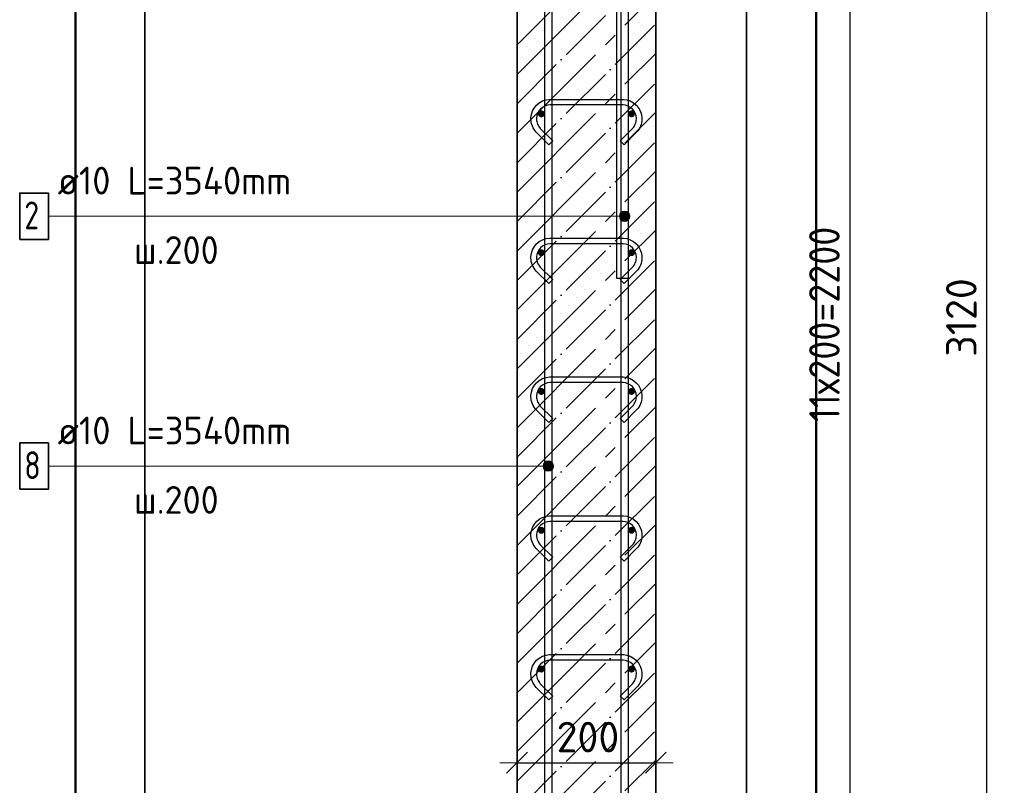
# Model space of a CAD drawing. Header units: millimetres. Extents: x -2995 to 60896, y -2809 to 57831.
# Tile 102 of 169: x 46361 to 47780, y 23635 to 24738. Entities that reach past the tile are written whole.
import ezdxf

# ---------------------------------------------------------------- set-up
doc = ezdxf.new("R2010")
doc.units = ezdxf.units.MM
doc.header["$PDMODE"] = 65
doc.linetypes.add('______11', pattern=[100, 80, -10, 0, -10])
doc.linetypes.add('______5', pattern=[220, 160, -20, 20, -20])
for name, color, linetype, lineweight in [('Standard', 7, 'Continuous', 25), ('Арм.стержн. вертикальными 1', 22, 'Continuous', 35), ('Арм.стержн.горизонт. 1', 180, 'Continuous', 35), ('Размерная линия_ общее', 7, 'Continuous', 13)]:
    doc.layers.add(name, color=color, linetype=linetype, lineweight=lineweight)
doc.layers.add('Арм.стержн. вертикальными 2', color=7, linetype='Continuous', lineweight=35, true_color=0x006e00)
doc.layers.add('Арм.стержн.Стяжки', color=7, linetype='Continuous', lineweight=35, true_color=0x501e0f)
doc.styles.add('ISOCPEUR', font='ISOCPEUR')
doc.dimstyles.new('DIMSTYLE_5', dxfattribs={"dimtxt": 44, "dimasz": 50, "dimexe": 0, "dimexo": 0, "dimgap": 22, "dimtad": 2, "dimdec": 0, "dimrnd": 5, "dimzin": 12, "dimdsep": 46, "dimtxsty": 'ISOCPEUR', "dimblk1": 'ALL_ML_STRICH', "dimblk2": 'ALL_ML_STRICH', "dimsah": 1, "dimcen": 0, "dimclrd": 7, "dimclre": 256, "dimclrt": 7, "dimadec": 0, "dimazin": 0, "dimtfac": 1, "dimtdec": 0, "dimtix": 1, "dimtmove": 2, "dimatfit": 3, "dimfxl": 0, "dimtzin": 0, "dimlwd": 0, "dimlwe": -3, "dimarcsym": 0})

# ---------------------------------------------------------------- blocks, each defined once
blk = doc.blocks.new('ALL_ML_STRICH')
at = {"color": 0, "linetype": 'ByBlock', "lineweight": -2}
for p, q in [((-0.3, -0.3), (0.3, 0.3)), ((0, -0.5), (0, 0.5)), ((-1, 0), (0.5, 0))]:
    blk.add_line(p, q, dxfattribs=at)
blk = doc.blocks.new('*D162')
at = {"layer": 'DEFPOINTS', "color": 7, "linetype": 'Continuous', "lineweight": 13, "transparency": 33554687}
for p in [(47278.2, 25862), (47326.2, 22742), (47755.5, 22742)]:
    blk.add_point(p, dxfattribs=at)
at = {"layer": 'Размерная линия_ общее', "color": 253, "linetype": 'Continuous', "lineweight": -2, "true_color": 0xa0a0a0, "transparency": 33554687}
for p, q in [((47298.2, 25862), (47755.5, 25862)), ((47346.2, 22742), (47755.5, 22742))]:
    blk.add_line(p, q, dxfattribs=at)
at = {"layer": 'Размерная линия_ общее', "color": 7, "linetype": 'Continuous', "lineweight": -2, "transparency": 33554687}
blk.add_line((47755.5, 22742), (47755.5, 25862), dxfattribs=at)
at = {"layer": 'Размерная линия_ общее', "color": 7, "linetype": 'Continuous', "lineweight": 13, "transparency": 33554687, "xscale": 50, "yscale": 50, "zscale": 50}
for p, rotation in [((47755.5, 25862), 90), ((47755.5, 22742), 270)]:
    blk.add_blockref('ALL_ML_STRICH', p, dxfattribs=dict(at, rotation=rotation))
at = {"layer": 'Размерная линия_ общее', "color": 7, "linetype": 'Continuous', "lineweight": 13, "transparency": 33554687, "insert": (47718.5, 24308.6), "char_height": 44, "width": 176, "attachment_point": 5, "rotation": 90, "style": 'ISOCPEUR'}
blk.add_mtext('\\A1;{3120}', dxfattribs=at)
blk = doc.blocks.new('*D166')
at = {"layer": 'DEFPOINTS', "color": 7, "linetype": 'Continuous', "lineweight": 13, "transparency": 33554687}
for p in [(47243.2, 25402), (47243.2, 23202), (47558.2, 23202)]:
    blk.add_point(p, dxfattribs=at)
at = {"layer": 'Размерная линия_ общее', "color": 253, "linetype": 'Continuous', "lineweight": -2, "true_color": 0xa0a0a0, "transparency": 33554687}
for p, q in [((47263.2, 25402), (47558.2, 25402)), ((47263.2, 23202), (47558.2, 23202))]:
    blk.add_line(p, q, dxfattribs=at)
at = {"layer": 'Размерная линия_ общее', "color": 7, "linetype": 'Continuous', "lineweight": -2, "transparency": 33554687}
blk.add_line((47558.2, 23202), (47558.2, 25402), dxfattribs=at)
at = {"layer": 'Размерная линия_ общее', "color": 7, "linetype": 'Continuous', "lineweight": 13, "transparency": 33554687, "xscale": 50, "yscale": 50, "zscale": 50}
for p, rotation in [((47558.2, 25402), 90), ((47558.2, 23202), 270)]:
    blk.add_blockref('ALL_ML_STRICH', p, dxfattribs=dict(at, rotation=rotation))
at = {"layer": 'Размерная линия_ общее', "color": 7, "linetype": 'Continuous', "lineweight": 13, "transparency": 33554687, "insert": (47499.2, 24158), "char_height": 44, "width": 2.2, "attachment_point": 1, "rotation": 90, "line_spacing_factor": 0.60241, "style": 'ISOCPEUR'}
blk.add_mtext('\\W0.91;11х200=2200', dxfattribs=at)
blk = doc.blocks.new('*D173')
at = {"layer": 'DEFPOINTS', "color": 7, "linetype": 'Continuous', "lineweight": 13, "transparency": 33554687}
for p in [(47078.2, 23667.1), (47078.2, 23657.7), (47278.2, 23666.2)]:
    blk.add_point(p, dxfattribs=at)
at = {"layer": 'Размерная линия_ общее', "color": 253, "linetype": 'Continuous', "lineweight": -2, "true_color": 0xa0a0a0, "transparency": 33554687}
for p, q in [((47078.2, 23667.1), (47078.2, 23667.1)), ((47278.2, 23667.1), (47278.2, 23667.1))]:
    blk.add_line(p, q, dxfattribs=at)
at = {"layer": 'Размерная линия_ общее', "color": 7, "linetype": 'Continuous', "lineweight": -2, "transparency": 33554687}
blk.add_line((47078.2, 23667.1), (47278.2, 23667.1), dxfattribs=at)
at = {"layer": 'Размерная линия_ общее', "color": 7, "linetype": 'Continuous', "lineweight": 13, "transparency": 33554687, "xscale": 50, "yscale": 50, "zscale": 50, "rotation": 180}
blk.add_blockref('ALL_ML_STRICH', (47078.2, 23667.1), dxfattribs=at)
at = {"layer": 'Размерная линия_ общее', "color": 7, "linetype": 'Continuous', "lineweight": 13, "transparency": 33554687, "xscale": 50, "yscale": 50, "zscale": 50}
blk.add_blockref('ALL_ML_STRICH', (47278.2, 23667.1), dxfattribs=at)
at = {"layer": 'Размерная линия_ общее', "color": 7, "linetype": 'Continuous', "lineweight": 13, "transparency": 33554687, "insert": (47180.4, 23704.1), "char_height": 44, "width": 132, "attachment_point": 5, "style": 'ISOCPEUR'}
blk.add_mtext('\\A1;{200}', dxfattribs=at)

msp = doc.modelspace()

# ---------------------------------------------------------------- hatches: boundary and pattern name
at = {"layer": 'Арм.стержн. вертикальными 1', "linetype": 'Continuous', "lineweight": 13, "transparency": 33554687}
for points in [[(47226.8, 24450.8), (47226.8, 24458.3), (47225.7, 24454.5)], [(47226.8, 24458.3), (47229.5, 24448.1), (47229.5, 24461)], [(47226.8, 24458.3), (47226.8, 24450.8), (47229.5, 24448.1)], [(47229.5, 24461), (47233.2, 24447), (47233.2, 24462)], [(47229.5, 24461), (47229.5, 24448.1), (47233.2, 24447)], [(47233.2, 24462), (47233.2, 24447), (47237, 24448.1)], [(47233.2, 24462), (47237, 24448.1), (47237, 24461)], [(47237, 24461), (47237, 24448.1), (47239.7, 24450.8)], [(47237, 24461), (47239.7, 24450.8), (47239.7, 24458.3)], [(47239.7, 24458.3), (47239.7, 24450.8), (47240.7, 24454.5)], [(47116.8, 24090.8), (47116.8, 24098.3), (47115.7, 24094.5)], [(47116.8, 24098.3), (47119.5, 24088.1), (47119.5, 24101)], [(47116.8, 24098.3), (47116.8, 24090.8), (47119.5, 24088.1)], [(47119.5, 24101), (47123.2, 24087), (47123.2, 24102)], [(47119.5, 24101), (47119.5, 24088.1), (47123.2, 24087)], [(47123.2, 24102), (47123.2, 24087), (47127, 24088.1)], [(47123.2, 24102), (47127, 24088.1), (47127, 24101)], [(47127, 24101), (47127, 24088.1), (47129.7, 24090.8)], [(47127, 24101), (47129.7, 24090.8), (47129.7, 24098.3)], [(47129.7, 24098.3), (47129.7, 24090.8), (47130.7, 24094.5)]]:
    msp.add_hatch(color=7, dxfattribs=at).paths.add_polyline_path(points)
at = {"layer": 'Арм.стержн.горизонт. 1', "linetype": 'Continuous', "lineweight": 50, "transparency": 33554687}
for points in [[(47118.2, 24602), (47117.9, 24604), (47116.8, 24605.6), (47115.2, 24606.7), (47113.2, 24607), (47111.3, 24606.7), (47109.7, 24605.6), (47108.6, 24604), (47108.2, 24602), (47108.6, 24600.1), (47109.7, 24598.5), (47111.3, 24597.4), (47113.2, 24597), (47115.2, 24597.4), (47116.8, 24598.5), (47117.9, 24600.1)], [(47248.2, 24602), (47247.9, 24604), (47246.8, 24605.6), (47245.2, 24606.7), (47243.2, 24607), (47241.3, 24606.7), (47239.7, 24605.6), (47238.6, 24604), (47238.2, 24602), (47238.6, 24600.1), (47239.7, 24598.5), (47241.3, 24597.4), (47243.2, 24597), (47245.2, 24597.4), (47246.8, 24598.5), (47247.9, 24600.1)], [(47118.2, 24402), (47117.9, 24404), (47116.8, 24405.6), (47115.2, 24406.7), (47113.2, 24407), (47111.3, 24406.7), (47109.7, 24405.6), (47108.6, 24404), (47108.2, 24402), (47108.6, 24400.1), (47109.7, 24398.5), (47111.3, 24397.4), (47113.2, 24397), (47115.2, 24397.4), (47116.8, 24398.5), (47117.9, 24400.1)], [(47248.2, 24402), (47247.9, 24404), (47246.8, 24405.6), (47245.2, 24406.7), (47243.2, 24407), (47241.3, 24406.7), (47239.7, 24405.6), (47238.6, 24404), (47238.2, 24402), (47238.6, 24400.1), (47239.7, 24398.5), (47241.3, 24397.4), (47243.2, 24397), (47245.2, 24397.4), (47246.8, 24398.5), (47247.9, 24400.1)], [(47118.2, 24202), (47117.9, 24204), (47116.8, 24205.6), (47115.2, 24206.7), (47113.2, 24207), (47111.3, 24206.7), (47109.7, 24205.6), (47108.6, 24204), (47108.2, 24202), (47108.6, 24200.1), (47109.7, 24198.5), (47111.3, 24197.4), (47113.2, 24197), (47115.2, 24197.4), (47116.8, 24198.5), (47117.9, 24200.1)], [(47248.2, 24202), (47247.9, 24204), (47246.8, 24205.6), (47245.2, 24206.7), (47243.2, 24207), (47241.3, 24206.7), (47239.7, 24205.6), (47238.6, 24204), (47238.2, 24202), (47238.6, 24200.1), (47239.7, 24198.5), (47241.3, 24197.4), (47243.2, 24197), (47245.2, 24197.4), (47246.8, 24198.5), (47247.9, 24200.1)], [(47118.2, 24002), (47117.9, 24004), (47116.8, 24005.6), (47115.2, 24006.7), (47113.2, 24007), (47111.3, 24006.7), (47109.7, 24005.6), (47108.6, 24004), (47108.2, 24002), (47108.6, 24000.1), (47109.7, 23998.5), (47111.3, 23997.4), (47113.2, 23997), (47115.2, 23997.4), (47116.8, 23998.5), (47117.9, 24000.1)], [(47248.2, 24002), (47247.9, 24004), (47246.8, 24005.6), (47245.2, 24006.7), (47243.2, 24007), (47241.3, 24006.7), (47239.7, 24005.6), (47238.6, 24004), (47238.2, 24002), (47238.6, 24000.1), (47239.7, 23998.5), (47241.3, 23997.4), (47243.2, 23997), (47245.2, 23997.4), (47246.8, 23998.5), (47247.9, 24000.1)], [(47118.2, 23802), (47117.9, 23804), (47116.8, 23805.6), (47115.2, 23806.7), (47113.2, 23807), (47111.3, 23806.7), (47109.7, 23805.6), (47108.6, 23804), (47108.2, 23802), (47108.6, 23800.1), (47109.7, 23798.5), (47111.3, 23797.4), (47113.2, 23797), (47115.2, 23797.4), (47116.8, 23798.5), (47117.9, 23800.1)], [(47248.2, 23802), (47247.9, 23804), (47246.8, 23805.6), (47245.2, 23806.7), (47243.2, 23807), (47241.3, 23806.7), (47239.7, 23805.6), (47238.6, 23804), (47238.2, 23802), (47238.6, 23800.1), (47239.7, 23798.5), (47241.3, 23797.4), (47243.2, 23797), (47245.2, 23797.4), (47246.8, 23798.5), (47247.9, 23800.1)]]:
    msp.add_hatch(color=4, dxfattribs=at).paths.add_polyline_path(points)

# ---------------------------------------------------------------- linework, layer by layer
at = {"layer": 'Standard', "color": 52, "linetype": 'Continuous', "lineweight": -3, "transparency": 33554687}
for p, q in [((46541.8, 22697.5), (46541.8, 26335.7)), ((46541.8, 26335.7), (46541.8, 22697.5)), ((47409.1, 26335.7), (47409.1, 22697.5)), ((47409.1, 22697.5), (47409.1, 26335.7))]:
    msp.add_line(p, q, dxfattribs=at)
at = {"layer": 'Standard', "color": 7, "linetype": 'Continuous', "lineweight": 50, "transparency": 33554687}
msp.add_lwpolyline([(46441.8, 22597.5), (47509.1, 22597.5), (47509.1, 26435.7), (46441.8, 26435.7), (46441.8, 22597.5)], dxfattribs=at)
at = {"layer": 'Арм.стержн. вертикальными 1', "color": 7, "linetype": 'Continuous', "lineweight": 13, "transparency": 33554687}
for p, q in [((46402.8, 24454.5), (47006.8, 24454.5)), ((47006.8, 24454.5), (47233.2, 24454.5)), ((47225.7, 24454.5), (47225.7, 24454.5)), ((47233.2, 24462), (47233.2, 24462)), ((47240.7, 24454.5), (47240.7, 24454.5)), ((47233.2, 24447), (47233.2, 24447)), ((47123.2, 24102), (47123.2, 24102)), ((46402.8, 24094.5), (47006.8, 24094.5)), ((47006.8, 24094.5), (47123.2, 24094.5)), ((47115.7, 24094.5), (47115.7, 24094.5)), ((47123.2, 24087), (47123.2, 24087)), ((47130.7, 24094.5), (47130.7, 24094.5))]:
    msp.add_line(p, q, dxfattribs=at)
at = {"layer": 'Арм.стержн. вертикальными 1', "color": 4, "linetype": 'Continuous', "lineweight": 25, "transparency": 33554687}
for points in [[(47228.2, 22742), (47228.2, 25953), (47227.6, 25957.5), (47226.1, 25962.1), (47223.8, 25966.3), (47220.9, 25969.7), (47217.5, 25972.6), (47213.3, 25974.9), (47208.7, 25976.4), (47204.2, 25977), (46923.2, 25977), (46923.2, 25987), (47204.9, 25987), (47211, 25986.2), (47217.3, 25984.1), (47223.2, 25980.8), (47228, 25976.8), (47232, 25972), (47235.3, 25966.1), (47237.4, 25959.8), (47238.2, 25953.7), (47238.2, 22742), (47228.2, 22742)], [(47228.2, 22742), (47228.2, 25953), (47227.6, 25957.5), (47226.1, 25962.1), (47223.8, 25966.3), (47220.9, 25969.7), (47217.5, 25972.6), (47213.3, 25974.9), (47208.7, 25976.4), (47204.2, 25977), (46923.2, 25977), (46923.2, 25987), (47204.9, 25987), (47211, 25986.2), (47217.3, 25984.1), (47223.2, 25980.8), (47228, 25976.8), (47232, 25972), (47235.3, 25966.1), (47237.4, 25959.8), (47238.2, 25953.7), (47238.2, 22742), (47228.2, 22742)], [(47228.2, 22742), (47228.2, 25953), (47227.6, 25957.5), (47226.1, 25962.1), (47223.8, 25966.3), (47220.9, 25969.7), (47217.5, 25972.6), (47213.3, 25974.9), (47208.7, 25976.4), (47204.2, 25977), (46923.2, 25977), (46923.2, 25987), (47204.9, 25987), (47211, 25986.2), (47217.3, 25984.1), (47223.2, 25980.8), (47228, 25976.8), (47232, 25972), (47235.3, 25966.1), (47237.4, 25959.8), (47238.2, 25953.7), (47238.2, 22742), (47228.2, 22742)], [(47118.2, 22742), (47118.2, 25893), (47117.6, 25897.5), (47116.1, 25902.1), (47113.8, 25906.3), (47110.9, 25909.7), (47107.5, 25912.6), (47103.3, 25914.9), (47098.7, 25916.4), (47094.2, 25917), (46753.2, 25917), (46753.2, 25927), (47094.9, 25927), (47101, 25926.2), (47107.3, 25924.1), (47113.2, 25920.8), (47118, 25916.8), (47122, 25912), (47125.3, 25906.1), (47127.4, 25899.8), (47128.2, 25893.7), (47128.2, 22742), (47118.2, 22742)], [(47118.2, 22742), (47118.2, 25893), (47117.6, 25897.5), (47116.1, 25902.1), (47113.8, 25906.3), (47110.9, 25909.7), (47107.5, 25912.6), (47103.3, 25914.9), (47098.7, 25916.4), (47094.2, 25917), (46753.2, 25917), (46753.2, 25927), (47094.9, 25927), (47101, 25926.2), (47107.3, 25924.1), (47113.2, 25920.8), (47118, 25916.8), (47122, 25912), (47125.3, 25906.1), (47127.4, 25899.8), (47128.2, 25893.7), (47128.2, 22742), (47118.2, 22742)], [(47118.2, 22742), (47118.2, 25893), (47117.6, 25897.5), (47116.1, 25902.1), (47113.8, 25906.3), (47110.9, 25909.7), (47107.5, 25912.6), (47103.3, 25914.9), (47098.7, 25916.4), (47094.2, 25917), (46753.2, 25917), (46753.2, 25927), (47094.9, 25927), (47101, 25926.2), (47107.3, 25924.1), (47113.2, 25920.8), (47118, 25916.8), (47122, 25912), (47125.3, 25906.1), (47127.4, 25899.8), (47128.2, 25893.7), (47128.2, 22742), (47118.2, 22742)]]:
    msp.add_lwpolyline(points, dxfattribs=at)
at = {"layer": 'Арм.стержн. вертикальными 1', "color": 7, "linetype": 'Continuous', "lineweight": 35, "transparency": 33554687}
for points in [[(46361.5, 24421.2), (46402.8, 24421.2), (46402.8, 24487.8), (46361.5, 24487.8), (46361.5, 24421.2)], [(46361.5, 24061.2), (46402.8, 24061.2), (46402.8, 24127.8), (46361.5, 24127.8), (46361.5, 24061.2)]]:
    msp.add_lwpolyline(points, dxfattribs=at)
at = {"layer": 'Арм.стержн. вертикальными 1', "color": 7, "linetype": 'Continuous', "lineweight": 13, "transparency": 33554687}
for centre in [(47233.2, 24454.5), (47123.2, 24094.5)]:
    msp.add_circle(centre, 7.5, dxfattribs=at)
at = {"layer": 'Арм.стержн. вертикальными 2', "color": 7, "linetype": 'Continuous', "lineweight": 25, "transparency": 33554687}
msp.add_lwpolyline([(46572.2, 25995), (47184.9, 25995), (47194.6, 25993.7), (47204.8, 25990.3), (47214.2, 25985.1), (47221.9, 25978.7), (47228.3, 25971), (47233.5, 25961.6), (47236.9, 25951.4), (47238.2, 25941.7), (47238.2, 24365), (47222.2, 24365), (47222.2, 25940.6), (47221.2, 25947.8), (47218.8, 25955.1), (47215.1, 25961.8), (47210.5, 25967.3), (47205, 25971.9), (47198.3, 25975.6), (47191, 25978), (47183.8, 25979), (46572.2, 25979), (46572.2, 25995)], dxfattribs=at)
msp.add_lwpolyline([(46572.2, 25995), (47184.9, 25995), (47194.6, 25993.7), (47204.8, 25990.3), (47214.2, 25985.1), (47221.9, 25978.7), (47228.3, 25971), (47233.5, 25961.6), (47236.9, 25951.4), (47238.2, 25941.7), (47238.2, 24365), (47222.2, 24365), (47222.2, 25940.6), (47221.2, 25947.8), (47218.8, 25955.1), (47215.1, 25961.8), (47210.5, 25967.3), (47205, 25971.9), (47198.3, 25975.6), (47191, 25978), (47183.8, 25979), (46572.2, 25979), (46572.2, 25995)], dxfattribs=at)
msp.add_lwpolyline([(46572.2, 25995), (47184.9, 25995), (47194.6, 25993.7), (47204.8, 25990.3), (47214.2, 25985.1), (47221.9, 25978.7), (47228.3, 25971), (47233.5, 25961.6), (47236.9, 25951.4), (47238.2, 25941.7), (47238.2, 24365), (47222.2, 24365), (47222.2, 25940.6), (47221.2, 25947.8), (47218.8, 25955.1), (47215.1, 25961.8), (47210.5, 25967.3), (47205, 25971.9), (47198.3, 25975.6), (47191, 25978), (47183.8, 25979), (46572.2, 25979), (46572.2, 25995)], dxfattribs=at)
at = {"layer": 'Арм.стержн.Стяжки', "color": 40, "linetype": 'Continuous', "lineweight": 25, "transparency": 33554687}
for points in [[(47124, 24557.5), (47106, 24575.6), (47104.3, 24577.5), (47102.8, 24579.6), (47101.5, 24581.9), (47100.4, 24584.2), (47099.5, 24586.6), (47098.8, 24589.1), (47098.4, 24591.7), (47098.2, 24594.2), (47098.2, 24596.2), (47098.9, 24601.1), (47100.6, 24606.2), (47103.2, 24610.9), (47106.4, 24614.7), (47110.3, 24617.9), (47115, 24620.6), (47120, 24622.2), (47124.9, 24622.9), (47231.6, 24622.9), (47236.4, 24622.2), (47241.5, 24620.6), (47246.2, 24617.9), (47250.1, 24614.7), (47253.3, 24610.9), (47255.9, 24606.2), (47257.6, 24601.1), (47258.2, 24596.2), (47258.2, 24594.2), (47258.1, 24591.7), (47257.6, 24589.1), (47257, 24586.6), (47256.1, 24584.2), (47255, 24581.9), (47253.7, 24579.6), (47252.2, 24577.5), (47250.5, 24575.6), (47232.4, 24557.5), (47226.8, 24563.2), (47244.7, 24581), (47245.9, 24582.5), (47247, 24584), (47247.9, 24585.6), (47248.7, 24587.3), (47249.3, 24589), (47249.8, 24590.8), (47250.1, 24592.6), (47250.2, 24594.5), (47250.2, 24595.7), (47249.7, 24599.3), (47248.5, 24603), (47246.7, 24606.3), (47244.4, 24609), (47241.6, 24611.3), (47238.3, 24613.2), (47234.6, 24614.4), (47231, 24614.9), (47125.5, 24614.9), (47121.9, 24614.4), (47118.2, 24613.2), (47114.8, 24611.3), (47112.1, 24609), (47109.8, 24606.3), (47108, 24603), (47106.7, 24599.3), (47106.2, 24595.7), (47106.2, 24594.5), (47106.4, 24592.6), (47106.7, 24590.8), (47107.1, 24589), (47107.8, 24587.3), (47108.5, 24585.6), (47109.5, 24584), (47110.6, 24582.5), (47111.8, 24581), (47129.7, 24563.2), (47124, 24557.5)], [(47124, 24557.5), (47106, 24575.6), (47104.3, 24577.5), (47102.8, 24579.6), (47101.5, 24581.9), (47100.4, 24584.2), (47099.5, 24586.6), (47098.8, 24589.1), (47098.4, 24591.7), (47098.2, 24594.2), (47098.2, 24596.2), (47098.9, 24601.1), (47100.6, 24606.2), (47103.2, 24610.9), (47106.4, 24614.7), (47110.3, 24617.9), (47115, 24620.6), (47120, 24622.2), (47124.9, 24622.9), (47231.6, 24622.9), (47236.4, 24622.2), (47241.5, 24620.6), (47246.2, 24617.9), (47250.1, 24614.7), (47253.3, 24610.9), (47255.9, 24606.2), (47257.6, 24601.1), (47258.2, 24596.2), (47258.2, 24594.2), (47258.1, 24591.7), (47257.6, 24589.1), (47257, 24586.6), (47256.1, 24584.2), (47255, 24581.9), (47253.7, 24579.6), (47252.2, 24577.5), (47250.5, 24575.6), (47232.4, 24557.5), (47226.8, 24563.2), (47244.7, 24581), (47245.9, 24582.5), (47247, 24584), (47247.9, 24585.6), (47248.7, 24587.3), (47249.3, 24589), (47249.8, 24590.8), (47250.1, 24592.6), (47250.2, 24594.5), (47250.2, 24595.7), (47249.7, 24599.3), (47248.5, 24603), (47246.7, 24606.3), (47244.4, 24609), (47241.6, 24611.3), (47238.3, 24613.2), (47234.6, 24614.4), (47231, 24614.9), (47125.5, 24614.9), (47121.9, 24614.4), (47118.2, 24613.2), (47114.8, 24611.3), (47112.1, 24609), (47109.8, 24606.3), (47108, 24603), (47106.7, 24599.3), (47106.2, 24595.7), (47106.2, 24594.5), (47106.4, 24592.6), (47106.7, 24590.8), (47107.1, 24589), (47107.8, 24587.3), (47108.5, 24585.6), (47109.5, 24584), (47110.6, 24582.5), (47111.8, 24581), (47129.7, 24563.2), (47124, 24557.5)], [(47124, 24357.5), (47106, 24375.6), (47104.3, 24377.5), (47102.8, 24379.6), (47101.5, 24381.9), (47100.4, 24384.2), (47099.5, 24386.6), (47098.8, 24389.1), (47098.4, 24391.7), (47098.2, 24394.2), (47098.2, 24396.2), (47098.9, 24401.1), (47100.6, 24406.2), (47103.2, 24410.9), (47106.4, 24414.7), (47110.3, 24417.9), (47115, 24420.6), (47120, 24422.2), (47124.9, 24422.9), (47231.6, 24422.9), (47236.4, 24422.2), (47241.5, 24420.6), (47246.2, 24417.9), (47250.1, 24414.7), (47253.3, 24410.9), (47255.9, 24406.2), (47257.6, 24401.1), (47258.2, 24396.2), (47258.2, 24394.2), (47258.1, 24391.7), (47257.6, 24389.1), (47257, 24386.6), (47256.1, 24384.2), (47255, 24381.9), (47253.7, 24379.6), (47252.2, 24377.5), (47250.5, 24375.6), (47232.4, 24357.5), (47226.8, 24363.2), (47244.7, 24381), (47245.9, 24382.5), (47247, 24384), (47247.9, 24385.6), (47248.7, 24387.3), (47249.3, 24389), (47249.8, 24390.8), (47250.1, 24392.6), (47250.2, 24394.5), (47250.2, 24395.7), (47249.7, 24399.3), (47248.5, 24403), (47246.7, 24406.3), (47244.4, 24409), (47241.6, 24411.3), (47238.3, 24413.2), (47234.6, 24414.4), (47231, 24414.9), (47125.5, 24414.9), (47121.9, 24414.4), (47118.2, 24413.2), (47114.8, 24411.3), (47112.1, 24409), (47109.8, 24406.3), (47108, 24403), (47106.7, 24399.3), (47106.2, 24395.7), (47106.2, 24394.5), (47106.4, 24392.6), (47106.7, 24390.8), (47107.1, 24389), (47107.8, 24387.3), (47108.5, 24385.6), (47109.5, 24384), (47110.6, 24382.5), (47111.8, 24381), (47129.7, 24363.2), (47124, 24357.5)], [(47124, 24157.5), (47106, 24175.6), (47104.3, 24177.5), (47102.8, 24179.6), (47101.5, 24181.9), (47100.4, 24184.2), (47099.5, 24186.6), (47098.8, 24189.1), (47098.4, 24191.7), (47098.2, 24194.2), (47098.2, 24196.2), (47098.9, 24201.1), (47100.6, 24206.2), (47103.2, 24210.9), (47106.4, 24214.7), (47110.3, 24217.9), (47115, 24220.6), (47120, 24222.2), (47124.9, 24222.9), (47231.6, 24222.9), (47236.4, 24222.2), (47241.5, 24220.6), (47246.2, 24217.9), (47250.1, 24214.7), (47253.3, 24210.9), (47255.9, 24206.2), (47257.6, 24201.1), (47258.2, 24196.2), (47258.2, 24194.2), (47258.1, 24191.7), (47257.6, 24189.1), (47257, 24186.6), (47256.1, 24184.2), (47255, 24181.9), (47253.7, 24179.6), (47252.2, 24177.5), (47250.5, 24175.6), (47232.4, 24157.5), (47226.8, 24163.2), (47244.7, 24181), (47245.9, 24182.5), (47247, 24184), (47247.9, 24185.6), (47248.7, 24187.3), (47249.3, 24189), (47249.8, 24190.8), (47250.1, 24192.6), (47250.2, 24194.5), (47250.2, 24195.7), (47249.7, 24199.3), (47248.5, 24203), (47246.7, 24206.3), (47244.4, 24209), (47241.6, 24211.3), (47238.3, 24213.2), (47234.6, 24214.4), (47231, 24214.9), (47125.5, 24214.9), (47121.9, 24214.4), (47118.2, 24213.2), (47114.8, 24211.3), (47112.1, 24209), (47109.8, 24206.3), (47108, 24203), (47106.7, 24199.3), (47106.2, 24195.7), (47106.2, 24194.5), (47106.4, 24192.6), (47106.7, 24190.8), (47107.1, 24189), (47107.8, 24187.3), (47108.5, 24185.6), (47109.5, 24184), (47110.6, 24182.5), (47111.8, 24181), (47129.7, 24163.2), (47124, 24157.5)], [(47124, 24157.5), (47106, 24175.6), (47104.3, 24177.5), (47102.8, 24179.6), (47101.5, 24181.9), (47100.4, 24184.2), (47099.5, 24186.6), (47098.8, 24189.1), (47098.4, 24191.7), (47098.2, 24194.2), (47098.2, 24196.2), (47098.9, 24201.1), (47100.6, 24206.2), (47103.2, 24210.9), (47106.4, 24214.7), (47110.3, 24217.9), (47115, 24220.6), (47120, 24222.2), (47124.9, 24222.9), (47231.6, 24222.9), (47236.4, 24222.2), (47241.5, 24220.6), (47246.2, 24217.9), (47250.1, 24214.7), (47253.3, 24210.9), (47255.9, 24206.2), (47257.6, 24201.1), (47258.2, 24196.2), (47258.2, 24194.2), (47258.1, 24191.7), (47257.6, 24189.1), (47257, 24186.6), (47256.1, 24184.2), (47255, 24181.9), (47253.7, 24179.6), (47252.2, 24177.5), (47250.5, 24175.6), (47232.4, 24157.5), (47226.8, 24163.2), (47244.7, 24181), (47245.9, 24182.5), (47247, 24184), (47247.9, 24185.6), (47248.7, 24187.3), (47249.3, 24189), (47249.8, 24190.8), (47250.1, 24192.6), (47250.2, 24194.5), (47250.2, 24195.7), (47249.7, 24199.3), (47248.5, 24203), (47246.7, 24206.3), (47244.4, 24209), (47241.6, 24211.3), (47238.3, 24213.2), (47234.6, 24214.4), (47231, 24214.9), (47125.5, 24214.9), (47121.9, 24214.4), (47118.2, 24213.2), (47114.8, 24211.3), (47112.1, 24209), (47109.8, 24206.3), (47108, 24203), (47106.7, 24199.3), (47106.2, 24195.7), (47106.2, 24194.5), (47106.4, 24192.6), (47106.7, 24190.8), (47107.1, 24189), (47107.8, 24187.3), (47108.5, 24185.6), (47109.5, 24184), (47110.6, 24182.5), (47111.8, 24181), (47129.7, 24163.2), (47124, 24157.5)], [(47124, 23957.5), (47106, 23975.6), (47104.3, 23977.5), (47102.8, 23979.6), (47101.5, 23981.9), (47100.4, 23984.2), (47099.5, 23986.6), (47098.8, 23989.1), (47098.4, 23991.7), (47098.2, 23994.2), (47098.2, 23996.2), (47098.9, 24001.1), (47100.6, 24006.2), (47103.2, 24010.9), (47106.4, 24014.7), (47110.3, 24017.9), (47115, 24020.6), (47120, 24022.2), (47124.9, 24022.9), (47231.6, 24022.9), (47236.4, 24022.2), (47241.5, 24020.6), (47246.2, 24017.9), (47250.1, 24014.7), (47253.3, 24010.9), (47255.9, 24006.2), (47257.6, 24001.1), (47258.2, 23996.2), (47258.2, 23994.2), (47258.1, 23991.7), (47257.6, 23989.1), (47257, 23986.6), (47256.1, 23984.2), (47255, 23981.9), (47253.7, 23979.6), (47252.2, 23977.5), (47250.5, 23975.6), (47232.4, 23957.5), (47226.8, 23963.2), (47244.7, 23981), (47245.9, 23982.5), (47247, 23984), (47247.9, 23985.6), (47248.7, 23987.3), (47249.3, 23989), (47249.8, 23990.8), (47250.1, 23992.6), (47250.2, 23994.5), (47250.2, 23995.7), (47249.7, 23999.3), (47248.5, 24003), (47246.7, 24006.3), (47244.4, 24009), (47241.6, 24011.3), (47238.3, 24013.2), (47234.6, 24014.4), (47231, 24014.9), (47125.5, 24014.9), (47121.9, 24014.4), (47118.2, 24013.2), (47114.8, 24011.3), (47112.1, 24009), (47109.8, 24006.3), (47108, 24003), (47106.7, 23999.3), (47106.2, 23995.7), (47106.2, 23994.5), (47106.4, 23992.6), (47106.7, 23990.8), (47107.1, 23989), (47107.8, 23987.3), (47108.5, 23985.6), (47109.5, 23984), (47110.6, 23982.5), (47111.8, 23981), (47129.7, 23963.2), (47124, 23957.5)], [(47124, 23757.5), (47106, 23775.6), (47104.3, 23777.5), (47102.8, 23779.6), (47101.5, 23781.9), (47100.4, 23784.2), (47099.5, 23786.6), (47098.8, 23789.1), (47098.4, 23791.7), (47098.2, 23794.2), (47098.2, 23796.2), (47098.9, 23801.1), (47100.6, 23806.2), (47103.2, 23810.9), (47106.4, 23814.7), (47110.3, 23817.9), (47115, 23820.6), (47120, 23822.2), (47124.9, 23822.9), (47231.6, 23822.9), (47236.4, 23822.2), (47241.5, 23820.6), (47246.2, 23817.9), (47250.1, 23814.7), (47253.3, 23810.9), (47255.9, 23806.2), (47257.6, 23801.1), (47258.2, 23796.2), (47258.2, 23794.2), (47258.1, 23791.7), (47257.6, 23789.1), (47257, 23786.6), (47256.1, 23784.2), (47255, 23781.9), (47253.7, 23779.6), (47252.2, 23777.5), (47250.5, 23775.6), (47232.4, 23757.5), (47226.8, 23763.2), (47244.7, 23781), (47245.9, 23782.5), (47247, 23784), (47247.9, 23785.6), (47248.7, 23787.3), (47249.3, 23789), (47249.8, 23790.8), (47250.1, 23792.6), (47250.2, 23794.5), (47250.2, 23795.7), (47249.7, 23799.3), (47248.5, 23803), (47246.7, 23806.3), (47244.4, 23809), (47241.6, 23811.3), (47238.3, 23813.2), (47234.6, 23814.4), (47231, 23814.9), (47125.5, 23814.9), (47121.9, 23814.4), (47118.2, 23813.2), (47114.8, 23811.3), (47112.1, 23809), (47109.8, 23806.3), (47108, 23803), (47106.7, 23799.3), (47106.2, 23795.7), (47106.2, 23794.5), (47106.4, 23792.6), (47106.7, 23790.8), (47107.1, 23789), (47107.8, 23787.3), (47108.5, 23785.6), (47109.5, 23784), (47110.6, 23782.5), (47111.8, 23781), (47129.7, 23763.2), (47124, 23757.5)], [(47124, 23757.5), (47106, 23775.6), (47104.3, 23777.5), (47102.8, 23779.6), (47101.5, 23781.9), (47100.4, 23784.2), (47099.5, 23786.6), (47098.8, 23789.1), (47098.4, 23791.7), (47098.2, 23794.2), (47098.2, 23796.2), (47098.9, 23801.1), (47100.6, 23806.2), (47103.2, 23810.9), (47106.4, 23814.7), (47110.3, 23817.9), (47115, 23820.6), (47120, 23822.2), (47124.9, 23822.9), (47231.6, 23822.9), (47236.4, 23822.2), (47241.5, 23820.6), (47246.2, 23817.9), (47250.1, 23814.7), (47253.3, 23810.9), (47255.9, 23806.2), (47257.6, 23801.1), (47258.2, 23796.2), (47258.2, 23794.2), (47258.1, 23791.7), (47257.6, 23789.1), (47257, 23786.6), (47256.1, 23784.2), (47255, 23781.9), (47253.7, 23779.6), (47252.2, 23777.5), (47250.5, 23775.6), (47232.4, 23757.5), (47226.8, 23763.2), (47244.7, 23781), (47245.9, 23782.5), (47247, 23784), (47247.9, 23785.6), (47248.7, 23787.3), (47249.3, 23789), (47249.8, 23790.8), (47250.1, 23792.6), (47250.2, 23794.5), (47250.2, 23795.7), (47249.7, 23799.3), (47248.5, 23803), (47246.7, 23806.3), (47244.4, 23809), (47241.6, 23811.3), (47238.3, 23813.2), (47234.6, 23814.4), (47231, 23814.9), (47125.5, 23814.9), (47121.9, 23814.4), (47118.2, 23813.2), (47114.8, 23811.3), (47112.1, 23809), (47109.8, 23806.3), (47108, 23803), (47106.7, 23799.3), (47106.2, 23795.7), (47106.2, 23794.5), (47106.4, 23792.6), (47106.7, 23790.8), (47107.1, 23789), (47107.8, 23787.3), (47108.5, 23785.6), (47109.5, 23784), (47110.6, 23782.5), (47111.8, 23781), (47129.7, 23763.2), (47124, 23757.5)]]:
    msp.add_lwpolyline(points, dxfattribs=at)
at = {"layer": 'Размерная линия_ общее', "color": 7, "linetype": 'Continuous', "lineweight": 35, "transparency": 33554687}
for p, q in [((47078.2, 25862), (47078.2, 22742)), ((47278.2, 22742), (47278.2, 25862))]:
    msp.add_line(p, q, dxfattribs=at)
at = {"layer": 'Размерная линия_ общее', "color": 253, "linetype": '______11', "lineweight": -3, "true_color": 0xababab, "transparency": 33554687}
for p, q in [((47078.2, 24701.3), (47278.2, 24901.3)), ((47078.2, 24616.5), (47278.2, 24816.5)), ((47078.2, 24531.6), (47278.2, 24731.6)), ((47078.2, 24446.8), (47278.2, 24646.8)), ((47078.2, 24361.9), (47278.2, 24561.9)), ((47078.2, 24277.1), (47278.2, 24477.1)), ((47078.2, 24192.2), (47278.2, 24392.2)), ((47078.2, 24107.3), (47278.2, 24307.3)), ((47078.2, 24022.5), (47278.2, 24222.5)), ((47078.2, 23937.6), (47278.2, 24137.6)), ((47078.2, 23852.8), (47278.2, 24052.8)), ((47078.2, 23767.9), (47278.2, 23967.9)), ((47078.2, 23683.1), (47278.2, 23883.1)), ((47078.2, 23598.2), (47278.2, 23798.2)), ((47078.2, 23513.4), (47278.2, 23713.4))]:
    msp.add_line(p, q, dxfattribs=at)
at = {"layer": 'Размерная линия_ общее', "color": 253, "linetype": '______5', "lineweight": -3, "true_color": 0xababab, "transparency": 33554687}
for p, q in [((47078.2, 24658.9), (47278.2, 24858.9)), ((47078.2, 24574), (47278.2, 24774)), ((47078.2, 24489.2), (47278.2, 24689.2)), ((47078.2, 24404.3), (47278.2, 24604.3)), ((47078.2, 24319.5), (47278.2, 24519.5)), ((47078.2, 24234.6), (47278.2, 24434.6)), ((47078.2, 24149.8), (47278.2, 24349.8)), ((47078.2, 24064.9), (47278.2, 24264.9)), ((47078.2, 23980.1), (47278.2, 24180.1)), ((47078.2, 23895.2), (47278.2, 24095.2)), ((47078.2, 23810.4), (47278.2, 24010.4)), ((47078.2, 23725.5), (47278.2, 23925.5)), ((47078.2, 23640.7), (47278.2, 23840.7)), ((47078.2, 23555.8), (47278.2, 23755.8)), ((47078.2, 23471), (47278.2, 23671))]:
    msp.add_line(p, q, dxfattribs=at)

# ---------------------------------------------------------------- texts
at = {"layer": 'Арм.стержн. вертикальными 1', "color": 7, "linetype": 'Continuous', "lineweight": 25, "transparency": 33554687, "char_height": 40, "attachment_point": 7, "style": 'ISOCPEUR'}
for s, insert, width in [('\\W0.96;ø10 L=3540mm ', (46416.1, 24485.8), 395.02), ('\\W0.78;2', (46368.1, 24435.8), 43.521), ('\\W0.95;ш.200 ', (46526.1, 24385.8), 174.933), ('\\W0.96;ø10 L=3540mm ', (46416.1, 24125.8), 395.02), ('\\W0.78;8', (46368.1, 24075.8), 43.521), ('\\W0.95;ш.200 ', (46526.1, 24025.8), 174.933)]:
    msp.add_mtext(s, dxfattribs=dict(at, insert=insert, width=width))

# ---------------------------------------------------------------- dimensions: what is measured, and where the dimension line sits
at = {"layer": 'Размерная линия_ общее', "color": 7, "linetype": 'Continuous', "lineweight": 13, "transparency": 33554687}
dim = msp.add_linear_dim(base=(47755.5, 25862), p1=(47346.2, 22742), p2=(47298.2, 25862), angle=90, dimstyle='DIMSTYLE_5', override={"dimpost": '<>', "dimclrd": 7, "dimclre": 253, "dimclrt": 7, "dimlwd": 0, "dimlwe": 65533}, dxfattribs=at)
dim.commit()
dim.dimension.update_dxf_attribs({"geometry": '*D162', "text_midpoint": (47718.5, 24308.6), "dimtype": 160})
dim = msp.add_linear_dim(base=(47558.2, 25402), p1=(47263.2, 23202), p2=(47263.2, 25402), angle=90, text='\\W0.91;11х200=2200', dimstyle='DIMSTYLE_5', override={"dimpost": '<>', "dimclrd": 7, "dimclre": 253, "dimclrt": 7, "dimlwd": 0, "dimlwe": 65533}, dxfattribs=at)
dim.commit()
dim.dimension.update_dxf_attribs({"geometry": '*D166', "text_midpoint": (47536.2, 24302), "dimtype": 160})
dim = msp.add_linear_dim(base=(47278.2, 23667.1), p1=(47078.2, 23667.1), p2=(47278.2, 23667.1), dimstyle='DIMSTYLE_5', override={"dimpost": '<>', "dimclrd": 7, "dimclre": 253, "dimclrt": 7, "dimlwd": 0, "dimlwe": 65533}, dxfattribs=at)
dim.commit()
dim.dimension.update_dxf_attribs({"geometry": '*D173', "text_midpoint": (47180.4, 23704.1), "dimtype": 160})

doc.saveas('drawing.dxf')
